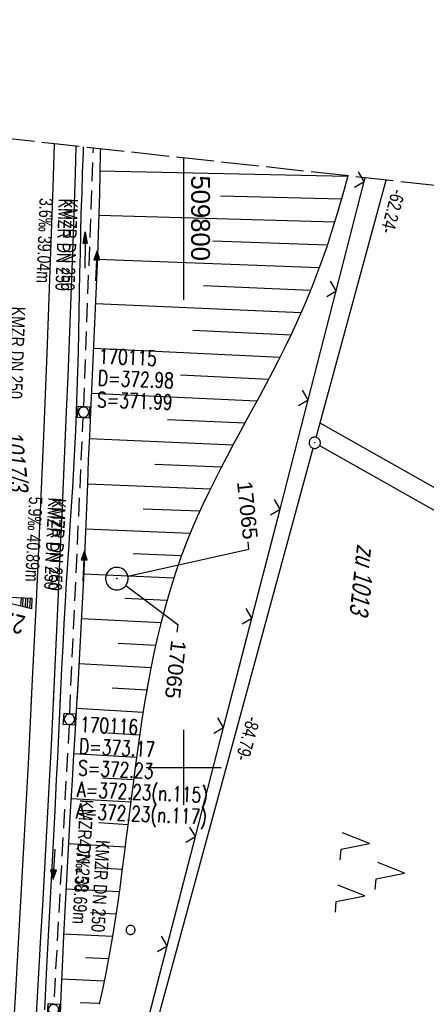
# Model space of a CAD drawing. Extents: x 509531 to 509917, y 454649 to 455599.
# Tile 25 of 26: x 509778 to 509832, y 455468 to 455599. Entities that reach past the tile are written whole.
import ezdxf
from ezdxf import colors
from ezdxf.entities.mleader import LeaderData, LeaderLine
from ezdxf.math import Vec2, Vec3

# ---------------------------------------------------------------- set-up
doc = ezdxf.new("R2010")
doc.units = 0
doc.header["$LTSCALE"] = 10
doc.header["$MEASUREMENT"] = 0
for name, pattern in [('AUSGEZOGEN', [0]), ('LT00', [0]), ('LT14', [0.6, 0.5, -0.1]), ('STRICHLINIE2', [0.375, 0.25, -0.125])]:
    doc.linetypes.add(name, pattern=pattern)
doc.layers.get('0').update_dxf_attribs({"linetype": 'LT00'})
for name, color, linetype in [('--EK_FBR', 1, 'LT00'), ('--EK_Halt-Pfeil', 4, 'LT00'), ('--EK_Haltung', 7, 'STRICHLINIE2'), ('--EK_Haltung-Text', 140, 'LT00'), ('--EK_Schacht-Text', 5, 'LT00'), ('--EL_DFK_AB_L', 21, 'LT00'), ('--EL_DFK_AB_P', 7, 'LT00'), ('--EL_Halt-Pfeil', 4, 'LT00'), ('--EL_Haltung', 182, 'STRICHLINIE2'), ('--EL_Haltung-Text', 182, 'LT00'), ('-QUE-20O', 11, 'LT00'), ('ABSTAND', 8, 'LT00'), ('DFK_AB_FLNR', 7, 'Continuous'), ('DFK_AB_L', 21, 'LT00'), ('DFK_AB_P', 7, 'LT00'), ('DFK_FLUR_NR', 250, 'LT00'), ('DFK_KATASTER', 250, 'LT00'), ('DFK_NUTZUNG', 250, 'LT00'), ('DFK_TOPO-ANL', 252, 'LT00'), ('DFK_VERMPKT', 252, 'LT00'), ('FESTPKT_TEXT_A', 211, 'LT00'), ('FESTPKT_TEXT_B', 211, 'LT00'), ('PFEIL', 140, 'AUSGEZOGEN'), ('V115_AFBR_BAB', 250, 'LT00'), ('V115_BOESCH', 250, 'LT00'), ('V115_BOSCHUNG', 250, 'LT00'), ('V115_GRABEN', 250, 'LT00'), ('V115_KA_MULD', 182, 'LT00'), ('V115_LD_MARK', 250, 'LT00'), ('V115_PKT_AU', 211, 'LT00'), ('V115_ZAUN', 40, 'LT00'), ('V116_AFBR_BAB', 250, 'LT00'), ('V116_BOESCH', 250, 'LT00'), ('V116_BOSCHUNG', 250, 'LT00'), ('V116_GRABEN', 250, 'LT00'), ('V116_KA_MULD', 182, 'LT00'), ('V116_LD_MARK', 250, 'LT00'), ('V116_PKT_AU', 211, 'LT00'), ('V116_RASTER', 250, 'LT00'), ('V116_ZAUN', 40, 'LT00')]:
    doc.layers.add(name, color=color, linetype=linetype)
doc.layers.add('-BLATT_116-RAND', color=7, linetype='LT14', plot=False)
doc.styles.add('Beschrift', font='ARIAL.TTF')
doc.styles.add('Haltungsbeschriftung', font='ARIAL.TTF', dxfattribs={"width": 0.75})
doc.styles.add('schachtbeschriftung', font='romans.shx', dxfattribs={"width": 0.75, "height": 2})
doc.styles.get("Standard").update_dxf_attribs({"font": 'ARIAL.TTF'})

# ---------------------------------------------------------------- blocks, each defined once
blk = doc.blocks.new('SYMB7010')
at = {"color": 0, "linetype": 'ByBlock'}
for points in [[(-0.031408, 0.499213), (-0.093728, 0.49134), (-0.15457, 0.475719), (-0.212975, 0.452595), (-0.268021, 0.422333), (-0.31884, 0.385411), (-0.36463, 0.342411), (-0.40467, 0.29401), (-0.438329, 0.240973), (-0.465074, 0.184136), (-0.484486, 0.124395), (-0.496256, 0.062692), (-0.5002, 0)], [(-0.5002, 0), (-0.496256, -0.062692), (-0.484486, -0.124395), (-0.465075, -0.184136), (-0.438329, -0.240973), (-0.404671, -0.29401), (-0.36463, -0.342411), (-0.31884, -0.385411), (-0.268021, -0.422333), (-0.212975, -0.452595), (-0.154571, -0.475719), (-0.093728, -0.49134), (-0.031408, -0.499213), (0.031408, -0.499213)], [(0.5002, 0), (0.496256, 0.062692), (0.484485, 0.124395), (0.465074, 0.184136), (0.438329, 0.240973), (0.40467, 0.29401), (0.36463, 0.342411), (0.31884, 0.385411), (0.268021, 0.422333), (0.212975, 0.452595), (0.15457, 0.475719), (0.093728, 0.49134), (0.031408, 0.499213), (-0.031408, 0.499213)], [(0.031408, -0.499213), (0.093728, -0.491341), (0.15457, -0.475719), (0.212975, -0.452595), (0.268021, -0.422333), (0.31884, -0.385411), (0.36463, -0.342411), (0.404671, -0.294011), (0.438329, -0.240974), (0.465075, -0.184136), (0.484486, -0.124395), (0.496256, -0.062692), (0.500201, 0)]]:
    blk.add_lwpolyline(points, dxfattribs=at)
blk = doc.blocks.new('SYMB0003')
at = {"color": 0, "linetype": 'ByBlock'}
for p, q in [((-0.015712, 0), (0.010166, 0.012015)), ((0, -0.021257), (-0.015712, 0)), ((0.010166, 0.012015), (0, -0.021257))]:
    blk.add_line(p, q, dxfattribs=at)
for points in [[(-0.031395, 0.499013), (-0.093691, 0.491144), (-0.154509, 0.475528), (-0.21289, 0.452414), (-0.267913, 0.422164), (-0.318712, 0.385257), (-0.364484, 0.342274), (-0.404509, 0.293893), (-0.438154, 0.240877), (-0.464888, 0.184062), (-0.484292, 0.124345), (-0.496058, 0.062667), (-0.5, 0)], [(0.5, 0), (0.496057, 0.062667), (0.484292, 0.124345), (0.464888, 0.184062), (0.438153, 0.240877), (0.404509, 0.293893), (0.364484, 0.342274), (0.318712, 0.385257), (0.267913, 0.422164), (0.21289, 0.452414), (0.154509, 0.475528), (0.093691, 0.491144), (0.031395, 0.499013), (-0.031395, 0.499013)], [(-0.5, 0), (-0.496058, -0.062667), (-0.484292, -0.124345), (-0.464888, -0.184062), (-0.438154, -0.240877), (-0.404509, -0.293893), (-0.364485, -0.342274), (-0.318712, -0.385257), (-0.267914, -0.422164), (-0.21289, -0.452414), (-0.154509, -0.475529), (-0.093691, -0.491144), (-0.031395, -0.499014), (0.031395, -0.499014)], [(0.031395, -0.499014), (0.093691, -0.491144), (0.154509, -0.475529), (0.21289, -0.452414), (0.267914, -0.422164), (0.318712, -0.385257), (0.364485, -0.342274), (0.404509, -0.293893), (0.438154, -0.240877), (0.464889, -0.184062), (0.484292, -0.124345), (0.496058, -0.062667), (0.5, 0)]]:
    blk.add_lwpolyline(points, dxfattribs=at)
blk = doc.blocks.new('SYMB7221')
at = {"color": 0, "linetype": 'ByBlock'}
for p, q in [((0, 0.435), (-0.11, 0.065)), ((0.11, 0.065), (0, 0.435)), ((0.25, 0.065), (0.11, 0.065)), ((-0.35, -0.065), (-0.46, -0.435)), ((0.35, -0.065), (0.24, -0.435))]:
    blk.add_line(p, q, dxfattribs=at)
for points in [[(-0.1, -0.435), (-0.24, -0.435), (-0.35, -0.065)], [(0.6, -0.435), (0.46, -0.435), (0.35, -0.065)]]:
    blk.add_lwpolyline(points, dxfattribs=at)
blk = doc.blocks.new('Pfreil3')
at = {"layer": 'PFEIL'}
blk.add_hatch(color=256, dxfattribs=at).paths.add_polyline_path([(-1.55, 0.27), (-1.55, -0.27), (0, 0)])
for p, q in [((-1.55, 0), (-4.83, 0)), ((-1.55, -0.27), (-1.55, 0.27)), ((-1.55, 0.27), (0, 0)), ((0, 0), (-1.55, -0.27))]:
    blk.add_line(p, q, dxfattribs=at)
blk = doc.blocks.new('SYMB1210')
at = {"color": 0, "linetype": 'ByBlock'}
blk.add_line((0.018815, -0.179014), (0.055623, -0.17119), dxfattribs=at)
for points in [[(-0.2, -0.2), (-0.2, 0.2), (0.2, 0.2), (0.2, -0.2), (-0.2, -0.2)], [(0.018815, 0.179014), (-0.018815, 0.179014), (-0.055623, 0.17119), (-0.09, 0.155885), (-0.120444, 0.133766), (-0.145623, 0.105801), (-0.164438, 0.073213), (-0.176067, 0.037424), (-0.18, 0)], [(-0.18, 0), (-0.176067, -0.037424), (-0.164438, -0.073213), (-0.145623, -0.105801), (-0.120444, -0.133766), (-0.09, -0.155885), (-0.055623, -0.17119), (-0.018815, -0.179014), (0.018815, -0.179014)], [(0.18, 0), (0.176067, 0.037424), (0.164438, 0.073213), (0.145623, 0.105801), (0.120444, 0.133766), (0.09, 0.155885), (0.055623, 0.17119), (0.018815, 0.179014)], [(0.055623, -0.17119), (0.09, -0.155885), (0.120444, -0.133766), (0.145623, -0.105801), (0.164438, -0.073213), (0.176067, -0.037424), (0.18, 0)]]:
    blk.add_lwpolyline(points, dxfattribs=at)
blk = doc.blocks.new('_None')
blk = doc.blocks.new('SYMB0024')
at = {"color": 0, "linetype": 'ByBlock'}
for p, q in [((-0.5, 0.5), (0, 0)), ((0, 0), (0.5, 0.5))]:
    blk.add_line(p, q, dxfattribs=at)
blk = doc.blocks.new('SYMB0070')
at = {"color": 0, "linetype": 'ByBlock'}
for p, q in [((-0.5, 0), (0.2, 0)), ((0.5, 0), (0.2, 0.1)), ((0.2, 0.1), (0.2, 0)), ((0.468, 0), (0.21, 0.086)), ((0.21, 0.086), (0.21, -0.086)), ((0.21, -0.086), (0.468, 0)), ((0.22, -0.072), (0.437, 0)), ((0.23, -0.058), (0.405, 0)), ((0.24, -0.045), (0.374, 0)), ((0.342, 0), (0.25, 0.031)), ((0.25, 0.031), (0.25, -0.031)), ((0.25, -0.031), (0.342, 0)), ((0.26, -0.017), (0.31, 0)), ((0.27, -0.003), (0.279, 0))]:
    blk.add_line(p, q, dxfattribs=at)
for points in [[(0.2, 0), (0.2, -0.1), (0.5, 0)], [(0.437, 0), (0.22, 0.072), (0.22, -0.072)], [(0.405, 0), (0.23, 0.058), (0.23, -0.058)], [(0.374, 0), (0.24, 0.045), (0.24, -0.045)], [(0.31, 0), (0.26, 0.017), (0.26, -0.017)], [(0.279, 0), (0.27, 0.003), (0.27, -0.003)]]:
    blk.add_lwpolyline(points, dxfattribs=at)

msp = doc.modelspace()

# ---------------------------------------------------------------- linework, layer by layer
at = {"layer": '--EK_FBR'}
for points in [[(509785.67, 455582.64), (509785.56, 455579.01), (509785.44, 455574.97), (509785.31, 455570.93), (509785.14, 455566.21), (509784.97, 455561.5), (509784.78, 455556.78), (509784.59, 455552.06), (509784.39, 455547.35), (509784.12, 455541.03), (509783.84, 455534.71), (509783.55, 455528.39), (509783.26, 455522.07), (509783.04, 455517.29), (509782.82, 455512.51), (509782.59, 455507.73), (509782.36, 455502.95), (509782.12, 455498.18), (509781.9, 455494.04), (509781.67, 455489.9), (509781.44, 455485.77), (509781.21, 455481.64), (509780.98, 455477.5), (509780.74, 455473.37), (509780.52, 455469.5), (509780.3, 455465.63)], [(509785.67, 455582.64), (509785.56, 455579.01), (509785.44, 455574.97), (509785.31, 455570.93), (509785.14, 455566.21), (509784.97, 455561.5), (509784.78, 455556.78), (509784.59, 455552.06), (509784.39, 455547.35), (509784.12, 455541.03), (509783.84, 455534.71), (509783.55, 455528.39), (509783.26, 455522.07), (509783.04, 455517.29), (509782.82, 455512.51), (509782.63, 455508.42)]]:
    msp.add_lwpolyline(points, dxfattribs=at)
at = {"layer": '--EK_Haltung'}
for p, q in [((509786.72, 455548), (509787.99, 455582.38)), ((509784.84, 455507.16), (509786.65, 455546.51)), ((509784.76, 455505.66), (509782.72, 455468.53))]:
    msp.add_line(p, q, dxfattribs=at)
at = {"layer": '--EL_DFK_AB_L'}
for p, q in [((509817.64, 455543.9), (509826.95, 455578.12)), ((509795.38, 455462.08), (509817.24, 455542.46))]:
    msp.add_line(p, q, dxfattribs=at)
at = {"layer": '--EL_Haltung'}
for p, q in [((509786.72, 455548), (509787.99, 455582.38)), ((509784.84, 455507.16), (509786.65, 455546.51)), ((509784.76, 455505.66), (509782.72, 455468.53))]:
    msp.add_line(p, q, dxfattribs=at)
at = {"layer": '-BLATT_116-RAND'}
msp.add_lwpolyline([(509632.05, 455599.46), (509531.37, 454679.95), (509816.66, 454648.72), (509917.34, 455568.22), (509632.05, 455599.46)], dxfattribs=at)
at = {"layer": '-QUE-20O'}
for p, q in [((509778.37, 455522.57), (509778.32, 455521.46)), ((509778.61, 455521.39), (509778.67, 455522.56)), ((509778.97, 455522.54), (509778.91, 455521.32)), ((509779.21, 455521.24), (509779.27, 455522.53)), ((509779.57, 455522.51), (509779.5, 455521.17))]:
    msp.add_line(p, q, dxfattribs=at)
msp.add_lwpolyline([(509779.76, 455521.1), (509772.83, 455522.83), (509779.82, 455522.5), (509779.76, 455521.1)], dxfattribs=at)
at = {"layer": 'DFK_AB_L'}
for p, q in [((509817.64, 455543.9), (509826.95, 455578.12)), ((509795.38, 455462.08), (509817.24, 455542.46))]:
    msp.add_line(p, q, dxfattribs=at)
at = {"layer": 'DFK_KATASTER'}
msp.add_line((509818.09, 455542.81), (509908.94, 455491.51), dxfattribs=at)
at = {"layer": 'DFK_TOPO-ANL'}
msp.add_line((509909.26, 455494.37), (509818.15, 455545.78), dxfattribs=at)
at = {"layer": 'V115_AFBR_BAB'}
msp.add_lwpolyline([(509785.67, 455582.64), (509785.56, 455579.01), (509785.44, 455574.97), (509785.31, 455570.93), (509785.14, 455566.21), (509784.97, 455561.5), (509784.78, 455556.78), (509784.59, 455552.06), (509784.39, 455547.35), (509784.12, 455541.03), (509783.84, 455534.71), (509783.55, 455528.39), (509783.26, 455522.07), (509783.04, 455517.29), (509782.82, 455512.51), (509782.63, 455508.42)], dxfattribs=at)
at = {"layer": 'V115_BOESCH'}
msp.add_lwpolyline([(509821.82, 455578.68), (509821.34, 455576.85), (509820.6, 455574.26), (509819.82, 455571.69), (509818.98, 455569.13), (509818.08, 455566.6), (509817.13, 455564.09), (509816.11, 455561.6), (509815.03, 455559.13), (509814.27, 455557.49), (509813.48, 455555.86), (509812.66, 455554.24), (509811.83, 455552.63), (509810.98, 455551.02), (509810.12, 455549.42), (509809.25, 455547.82), (509808.38, 455546.22), (509807.52, 455544.62), (509806.65, 455543.03), (509805.8, 455541.42), (509804.96, 455539.82), (509804.13, 455538.21), (509803.33, 455536.59), (509802.55, 455534.97), (509801.81, 455533.33), (509801.09, 455531.69), (509800.41, 455530.03), (509799.63, 455527.96), (509798.91, 455525.87), (509798.24, 455523.77), (509797.63, 455521.64), (509797.06, 455519.5), (509796.54, 455517.35), (509796.05, 455515.18), (509795.61, 455512.99), (509795.2, 455510.8), (509795.01, 455509.72)], dxfattribs=at)
at = {"layer": 'V115_BOSCHUNG'}
for p, q in [((509788.86, 455579.37), (509821.81, 455578.63)), ((509804.89, 455576.01), (509820.99, 455575.61)), ((509788.72, 455573.47), (509820.09, 455572.58)), ((509803.87, 455570.04), (509819.11, 455569.53)), ((509788.52, 455567.62), (509818.04, 455566.5)), ((509802.65, 455564.08), (509816.89, 455563.49)), ((509788.27, 455561.72), (509815.64, 455560.5)), ((509801.21, 455558.14), (509814.29, 455557.53)), ((509787.99, 455555.77), (509812.84, 455554.59)), ((509799.58, 455552.21), (509811.32, 455551.65)), ((509787.71, 455549.76), (509809.75, 455548.74)), ((509797.87, 455546.29), (509808.17, 455545.82)), ((509787.44, 455543.73), (509806.59, 455542.91)), ((509796.18, 455540.35), (509805.05, 455539.99)), ((509787.19, 455537.71), (509803.56, 455537.06)), ((509794.62, 455534.41), (509802.16, 455534.11)), ((509786.95, 455531.73), (509800.86, 455531.15)), ((509793.27, 455528.46), (509799.71, 455528.18)), ((509786.7, 455525.76), (509798.69, 455525.21)), ((509792.18, 455522.51), (509797.79, 455522.24)), ((509786.41, 455519.79), (509797, 455519.26)), ((509791.27, 455516.54), (509796.29, 455516.27)), ((509786.08, 455513.84), (509795.67, 455513.29)), ((509790.51, 455510.58), (509795.11, 455510.3))]:
    msp.add_line(p, q, dxfattribs=at)
at = {"layer": 'V115_GRABEN'}
for points in [[(509783.59, 455508.52), (509783.67, 455510.21), (509783.81, 455513.17), (509783.96, 455516.13), (509784.12, 455519.09), (509784.29, 455522.04), (509784.44, 455524.58), (509784.6, 455527.11), (509784.76, 455529.64), (509784.92, 455532.17), (509785.08, 455534.7), (509785.24, 455537.24), (509785.39, 455539.77), (509785.52, 455542.3), (509785.65, 455544.83), (509785.76, 455547.37), (509785.85, 455549.99), (509785.93, 455552.62), (509786, 455555.25), (509786.06, 455557.88), (509786.11, 455560.5), (509786.16, 455563.13), (509786.21, 455565.76), (509786.26, 455568.39), (509786.32, 455571.02), (509786.39, 455573.72), (509786.48, 455576.41), (509786.56, 455579.11), (509786.66, 455581.81), (509786.68, 455582.53)], [(509788.92, 455582.28), (509788.91, 455581.78), (509788.86, 455579.06), (509788.79, 455576.35), (509788.72, 455573.63), (509788.64, 455570.92), (509788.53, 455567.96), (509788.42, 455565), (509788.29, 455562.04), (509788.15, 455559.09), (509788.01, 455556.13), (509787.87, 455553.17), (509787.73, 455550.21), (509787.59, 455547.25), (509787.46, 455544.08), (509787.32, 455540.91), (509787.19, 455537.74), (509787.07, 455534.56), (509786.94, 455531.39), (509786.8, 455528.22), (509786.66, 455525.05), (509786.51, 455521.88), (509786.34, 455518.51), (509786.16, 455515.14), (509785.97, 455511.78), (509785.79, 455508.75)]]:
    msp.add_lwpolyline(points, dxfattribs=at)
at = {"layer": 'V115_LD_MARK'}
msp.add_lwpolyline([(509782.77, 455582.96), (509782.59, 455577.14), (509782.21, 455566.12), (509781.8, 455555.11), (509781.35, 455544.09), (509780.88, 455533.08), (509780.37, 455522.07), (509779.87, 455511.7), (509779.69, 455508.11)], dxfattribs=at)
at = {"layer": 'V115_ZAUN'}
for p, q in [((509820.3, 455563.41), (509824.02, 455577.94)), ((509824.02, 455577.94), (509824.14, 455578.43)), ((509812.82, 455534.36), (509816.57, 455548.88)), ((509809.07, 455519.84), (509812.82, 455534.36)), ((509806.77, 455510.96), (509809.07, 455519.84))]:
    msp.add_line(p, q, dxfattribs=at)
msp.add_lwpolyline([(509816.57, 455548.88), (509818.22, 455555.27), (509820.3, 455563.41)], dxfattribs=at)
at = {"layer": 'V116_AFBR_BAB'}
msp.add_lwpolyline([(509785.67, 455582.64), (509785.56, 455579.01), (509785.44, 455574.97), (509785.31, 455570.93), (509785.14, 455566.21), (509784.97, 455561.5), (509784.78, 455556.78), (509784.59, 455552.06), (509784.39, 455547.35), (509784.12, 455541.03), (509783.84, 455534.71), (509783.55, 455528.39), (509783.26, 455522.07), (509783.04, 455517.29), (509782.82, 455512.51), (509782.59, 455507.73), (509782.36, 455502.95), (509782.12, 455498.18), (509781.9, 455494.04), (509781.67, 455489.9), (509781.44, 455485.77), (509781.21, 455481.64), (509780.98, 455477.5), (509780.74, 455473.37), (509780.52, 455469.5), (509780.3, 455465.63)], dxfattribs=at)
at = {"layer": 'V116_BOESCH'}
msp.add_lwpolyline([(509821.82, 455578.68), (509821.34, 455576.85), (509820.6, 455574.26), (509819.82, 455571.69), (509818.98, 455569.13), (509818.08, 455566.6), (509817.13, 455564.09), (509816.11, 455561.6), (509815.03, 455559.13), (509814.27, 455557.49), (509813.48, 455555.86), (509812.66, 455554.24), (509811.83, 455552.63), (509810.98, 455551.02), (509810.12, 455549.42), (509809.25, 455547.82), (509808.38, 455546.22), (509807.52, 455544.62), (509806.65, 455543.03), (509805.8, 455541.42), (509804.96, 455539.82), (509804.13, 455538.21), (509803.33, 455536.59), (509802.55, 455534.97), (509801.81, 455533.33), (509801.09, 455531.69), (509800.41, 455530.03), (509799.63, 455527.96), (509798.91, 455525.87), (509798.24, 455523.77), (509797.63, 455521.64), (509797.06, 455519.5), (509796.54, 455517.35), (509796.05, 455515.18), (509795.61, 455512.99), (509795.2, 455510.8), (509794.81, 455508.59), (509794.46, 455506.38), (509794.12, 455504.16), (509793.81, 455501.93), (509793.51, 455499.69), (509793.22, 455497.45), (509792.93, 455495.21), (509792.65, 455492.96), (509792.37, 455490.72), (509792.09, 455488.47), (509791.8, 455486.23), (509791.5, 455483.99), (509791.18, 455481.75), (509790.85, 455479.52), (509790.49, 455477.3), (509790.11, 455475.08), (509789.69, 455472.87), (509789.25, 455470.67), (509788.76, 455468.49)], dxfattribs=at)
at = {"layer": 'V116_BOSCHUNG'}
for p, q in [((509788.86, 455579.37), (509821.81, 455578.63)), ((509804.89, 455576.01), (509820.99, 455575.61)), ((509788.72, 455573.47), (509820.09, 455572.58)), ((509803.87, 455570.04), (509819.11, 455569.53)), ((509788.52, 455567.62), (509818.04, 455566.5)), ((509802.65, 455564.08), (509816.89, 455563.49)), ((509788.27, 455561.72), (509815.64, 455560.5)), ((509801.21, 455558.14), (509814.29, 455557.53)), ((509787.99, 455555.77), (509812.84, 455554.59)), ((509799.58, 455552.21), (509811.32, 455551.65)), ((509787.71, 455549.76), (509809.75, 455548.74)), ((509797.87, 455546.29), (509808.17, 455545.82)), ((509787.44, 455543.73), (509806.59, 455542.91)), ((509796.18, 455540.35), (509805.05, 455539.99)), ((509787.19, 455537.71), (509803.56, 455537.06)), ((509794.62, 455534.41), (509802.16, 455534.11)), ((509786.95, 455531.73), (509800.86, 455531.15)), ((509793.27, 455528.46), (509799.71, 455528.18)), ((509786.7, 455525.76), (509798.69, 455525.21)), ((509792.18, 455522.51), (509797.79, 455522.24)), ((509786.41, 455519.79), (509797, 455519.26)), ((509791.27, 455516.54), (509796.29, 455516.27)), ((509786.08, 455513.84), (509795.67, 455513.29)), ((509790.51, 455510.58), (509795.11, 455510.3)), ((509785.73, 455507.86), (509794.61, 455507.33)), ((509789.85, 455504.61), (509794.15, 455504.35)), ((509785.37, 455501.87), (509793.73, 455501.37)), ((509789.26, 455498.63), (509793.34, 455498.39)), ((509785.02, 455495.88), (509792.96, 455495.41)), ((509788.71, 455492.65), (509792.59, 455492.42)), ((509784.67, 455489.88), (509792.22, 455489.45)), ((509788.17, 455486.68), (509791.83, 455486.48)), ((509784.34, 455483.86), (509791.43, 455483.51)), ((509787.6, 455480.7), (509791, 455480.52)), ((509784.04, 455477.87), (509790.53, 455477.54)), ((509786.96, 455474.72), (509790.02, 455474.58)), ((509783.77, 455471.86), (509789.44, 455471.61)), ((509786.22, 455468.75), (509788.8, 455468.64))]:
    msp.add_line(p, q, dxfattribs=at)
at = {"layer": 'V116_GRABEN'}
for points in [[(509781.53, 455467.76), (509781.82, 455473.42), (509782.04, 455477.58), (509782.26, 455481.74), (509782.48, 455485.9), (509782.69, 455490.06), (509782.9, 455494.22), (509783.11, 455498.38), (509783.25, 455501.34), (509783.39, 455504.3), (509783.53, 455507.26), (509783.67, 455510.21), (509783.81, 455513.17), (509783.96, 455516.13), (509784.12, 455519.09), (509784.29, 455522.04), (509784.44, 455524.58), (509784.6, 455527.11), (509784.76, 455529.64), (509784.92, 455532.17), (509785.08, 455534.7), (509785.24, 455537.24), (509785.39, 455539.77), (509785.52, 455542.3), (509785.65, 455544.83), (509785.76, 455547.37), (509785.85, 455549.99), (509785.93, 455552.62), (509786, 455555.25), (509786.06, 455557.88), (509786.11, 455560.5), (509786.16, 455563.13), (509786.21, 455565.76), (509786.26, 455568.39), (509786.32, 455571.02), (509786.39, 455573.72), (509786.48, 455576.41), (509786.56, 455579.11), (509786.66, 455581.81), (509786.68, 455582.53)], [(509788.92, 455582.28), (509788.91, 455581.78), (509788.86, 455579.06), (509788.79, 455576.35), (509788.72, 455573.63), (509788.64, 455570.92), (509788.53, 455567.96), (509788.42, 455565), (509788.29, 455562.04), (509788.15, 455559.09), (509788.01, 455556.13), (509787.87, 455553.17), (509787.73, 455550.21), (509787.59, 455547.25), (509787.46, 455544.08), (509787.32, 455540.91), (509787.19, 455537.74), (509787.07, 455534.56), (509786.94, 455531.39), (509786.8, 455528.22), (509786.66, 455525.05), (509786.51, 455521.88), (509786.34, 455518.51), (509786.16, 455515.14), (509785.97, 455511.78), (509785.77, 455508.41), (509785.56, 455505.05), (509785.36, 455501.68), (509785.16, 455498.32), (509784.92, 455494.18), (509784.68, 455490.03), (509784.45, 455485.89), (509784.23, 455481.75), (509784.03, 455477.61), (509783.84, 455473.47), (509783.67, 455469.67), (509783.52, 455465.87)]]:
    msp.add_lwpolyline(points, dxfattribs=at)
at = {"layer": 'V116_LD_MARK'}
msp.add_lwpolyline([(509782.77, 455582.96), (509782.59, 455577.14), (509782.21, 455566.12), (509781.8, 455555.11), (509781.35, 455544.09), (509780.88, 455533.08), (509780.37, 455522.07), (509779.87, 455511.7), (509779.35, 455501.33), (509778.8, 455490.96), (509778.22, 455480.59), (509777.63, 455470.22), (509777.01, 455459.85), (509776.37, 455449.49), (509775.71, 455439.12), (509775.03, 455428.76), (509774.33, 455418.4), (509773.62, 455408.04), (509772.88, 455397.68), (509771.78, 455382.62), (509770.65, 455367.57), (509769.48, 455352.52)], dxfattribs=at)
at = {"layer": 'V116_RASTER'}
for p, q in [((509800, 455581.07), (509800, 455562.19)), ((509800, 455505), (509800, 455495)), ((509795, 455500), (509805, 455500))]:
    msp.add_line(p, q, dxfattribs=at)
at = {"layer": 'V116_ZAUN'}
for p, q in [((509820.3, 455563.41), (509824.02, 455577.94)), ((509824.02, 455577.94), (509824.14, 455578.43)), ((509812.82, 455534.36), (509816.57, 455548.88)), ((509809.07, 455519.84), (509812.82, 455534.36)), ((509805.31, 455505.31), (509809.07, 455519.84)), ((509801.56, 455490.79), (509805.31, 455505.31)), ((509797.81, 455476.27), (509801.56, 455490.79))]:
    msp.add_line(p, q, dxfattribs=at)
for points in [[(509816.57, 455548.88), (509818.22, 455555.27), (509820.3, 455563.41)], [(509794.08, 455461.74), (509794.09, 455461.84), (509797.81, 455476.27)]]:
    msp.add_lwpolyline(points, dxfattribs=at)

# ---------------------------------------------------------------- block references
at = {"layer": '--EK_Halt-Pfeil', "yscale": 4, "zscale": 4}
for p, xscale, rotation in [((509788.41, 455566.72), 3.999999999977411, 87.88132000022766), ((509786.74, 455526.79), 4.000000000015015, 87.3598600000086), ((509782.74, 455487.15), 4.000000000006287, 266.8525999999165)]:
    msp.add_blockref('SYMB0070', p, dxfattribs=dict(at, xscale=xscale, rotation=rotation))
at = {"layer": '--EL_DFK_AB_P', "xscale": 1.500000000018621, "yscale": 1.5, "zscale": 1.5, "rotation": 264.7377099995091}
msp.add_blockref('SYMB0003', (509817.44, 455543.18), dxfattribs=at)
at = {"layer": '--EL_Halt-Pfeil', "yscale": 4, "zscale": 4}
for p, xscale, rotation in [((509788.41, 455566.72), 3.999999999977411, 87.88132000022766), ((509786.74, 455526.79), 4.000000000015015, 87.3598600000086), ((509782.74, 455487.15), 4.000000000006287, 266.8525999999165)]:
    msp.add_blockref('SYMB0070', p, dxfattribs=dict(at, xscale=xscale, rotation=rotation))
at = {"layer": 'DFK_AB_P', "xscale": 1.500000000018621, "yscale": 1.5, "zscale": 1.5, "rotation": 264.7377099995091}
msp.add_blockref('SYMB0003', (509817.44, 455543.18), dxfattribs=at)
at = {"layer": 'DFK_NUTZUNG', "xscale": 10.00000000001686, "yscale": 10, "zscale": 10, "rotation": 264.7377100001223}
msp.add_blockref('SYMB7221', (509825.06, 455486.33), dxfattribs=at)
at = {"layer": 'DFK_VERMPKT', "xscale": 1.200000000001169, "yscale": 1.200000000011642, "zscale": 1.2, "rotation": 264.7377100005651}
msp.add_blockref('SYMB7010', (509792.94, 455478.38), dxfattribs=at)
at = {"layer": 'PFEIL', "rotation": 89.09720616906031}
msp.add_blockref('Pfreil3', (509786.92, 455571.25), dxfattribs=at)
at = {"layer": 'V115_KA_MULD', "xscale": 3.800000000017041, "yscale": 3.799999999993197, "zscale": 3.8, "rotation": 267.1683924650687}
msp.add_blockref('SYMB1210', (509786.69, 455547.25), dxfattribs=at)
at = {"layer": 'V115_PKT_AU', "xscale": 3.000000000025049, "yscale": 3, "zscale": 3, "rotation": 275.9994000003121}
msp.add_blockref('SYMB0003', (509791.12, 455525.11), dxfattribs=at)
at = {"layer": 'V115_ZAUN', "yscale": 2.099999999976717, "zscale": 2.1}
for p, xscale, rotation in [((509824.02, 455577.94), 2.100000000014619, 75.64432999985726), ((509820.3, 455563.41), 2.100000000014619, 75.64432999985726), ((509816.57, 455548.88), 2.100000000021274, 75.51703999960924), ((509812.82, 455534.36), 2.100000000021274, 75.51703999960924), ((509809.07, 455519.84), 2.100000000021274, 75.51703999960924)]:
    msp.add_blockref('SYMB0024', p, dxfattribs=dict(at, xscale=xscale, rotation=rotation))
at = {"layer": 'V116_KA_MULD', "zscale": 3.8}
for p, xscale, yscale, rotation in [((509786.69, 455547.25), 3.799999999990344, 3.799999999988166, 267.1686162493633), ((509784.8, 455506.41), 3.799999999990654, 3.799999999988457, 266.5389623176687), ((509782.68, 455467.78), 3.799999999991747, 3.799999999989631, 267.0695796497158)]:
    msp.add_blockref('SYMB1210', p, dxfattribs=dict(at, xscale=xscale, yscale=yscale, rotation=rotation))
at = {"layer": 'V116_PKT_AU', "xscale": 3.000000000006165, "yscale": 3, "zscale": 3, "rotation": 263.7512999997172}
msp.add_blockref('SYMB0003', (509791.12, 455525.11), dxfattribs=at)
at = {"layer": 'V116_ZAUN', "yscale": 2.099999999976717, "zscale": 2.1}
for p, xscale, rotation in [((509824.02, 455577.94), 2.099999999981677, 75.64593000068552), ((509820.3, 455563.41), 2.099999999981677, 75.64593000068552), ((509816.57, 455548.88), 2.099999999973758, 75.51881999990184), ((509812.82, 455534.36), 2.099999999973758, 75.51881999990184), ((509809.07, 455519.84), 2.099999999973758, 75.51881999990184), ((509805.31, 455505.31), 2.099999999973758, 75.51881999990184), ((509801.56, 455490.79), 2.099999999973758, 75.51881999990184), ((509797.81, 455476.27), 2.099999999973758, 75.51881999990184)]:
    msp.add_blockref('SYMB0024', p, dxfattribs=dict(at, xscale=xscale, rotation=rotation))

# ---------------------------------------------------------------- texts
at = {"layer": '--EK_Haltung-Text', "style": 'Haltungsbeschriftung', "width": 0.75}
for s, rotation, p in [('3.6‰ 39.04m', -92.1187, (509780.84, 455575.77)), ('KMZR DN 250', -92.1187, (509783.39, 455575.68)), ('KMZR DN 250', -92.0135, (509777.15, 455561.31)), ('5.9‰ 40.89m', -92.6401, (509779.44, 455536.05)), ('KMZR DN 250', -92.6401, (509782, 455535.93)), ('4.7‰ 38.69m', -93.1474, (509785.82, 455490.52)), ('KMZR DN 250', -93.1474, (509788.37, 455490.38))]:
    msp.add_text(s, height=1.8, rotation=rotation, dxfattribs=at).set_placement(p)
at = {"layer": '--EK_Schacht-Text', "style": 'schachtbeschriftung', "width": 0.75}
for s, rotation, p in [('170115', -2.1187, (509788.68, 455553.7)), ('D=372.98', -2.1187, (509788.57, 455550.82)), ('S=371.99', -2.1187, (509788.46, 455547.94)), ('170116', -2.6401, (509786.19, 455504.72)), ('D=373.17', -2.6401, (509786.06, 455501.84)), ('S=372.23', -2.6401, (509785.93, 455498.96)), ('A=372.23(n.115)', -2.6401, (509785.79, 455496.09)), ('A=372.23(n.117)', -2.6401, (509785.66, 455493.21))]:
    msp.add_text(s, height=2, rotation=rotation, dxfattribs=at).set_placement(p)
at = {"layer": '--EL_Haltung-Text', "style": 'Haltungsbeschriftung', "width": 0.75}
for rotation, p in [(-92.1187, (509784.14, 455575.69)), (-92.6401, (509782.56, 455535.79)), (-93.1474, (509786.22, 455495.77))]:
    msp.add_text('KMZR DN 250', height=1.8, rotation=rotation, dxfattribs=at).set_placement(p)
at = {"layer": '-QUE-20O', "style": 'Beschrift', "width": 0.75}
msp.add_text('2.5%', height=2.5, rotation=166.0434, dxfattribs=at).set_placement((509779.08, 455520.08))
at = {"layer": 'ABSTAND', "width": 0.75}
for s, p in [(' -62.24-', (509827.89, 455577.56)), (' -84.79-', (509808.6, 455507.41))]:
    msp.add_text(s, height=1.8, rotation=-105.2196, dxfattribs=at).set_placement(p)
at = {"layer": 'DFK_AB_FLNR', "oblique": 13.754, "width": 0.75}
msp.add_text('%%U1017/3', height=2.5, rotation=275.9994, dxfattribs=at).set_placement((509776.05, 455544.67))
at = {"layer": 'DFK_FLUR_NR', "oblique": 13.754, "width": 0.75}
msp.add_text('zu 1013', height=2.5, rotation=263.7513, dxfattribs=at).set_placement((509823.08, 455529.75))
at = {"layer": 'V116_RASTER', "width": 0.976}
msp.add_text(' 509800', height=2.5, rotation=-90.0012, dxfattribs=at).set_placement((509801, 455579.69))

# ---------------------------------------------------------------- leaders
at = {"layer": 'FESTPKT_TEXT_A'}
ml = msp.add_multileader_mtext('Standard', dxfattribs=at)
ml.set_content('{\\H0.09x;\\P\\H11.111x; 17065 \\~\\P\\H0.09x;   }', color=256)
ml.set_leader_properties(color=256, linetype='ByLayer', lineweight=-1)
ml.set_arrow_properties(name='NONE')
ml.build(insert=Vec2(0, 0))
ml.multileader.update_dxf_attribs({"has_text_frame": 1, "text_left_attachment_type": 2, "text_right_attachment_type": 2, "dogleg_length": 1, "arrow_head_size": 0.18})
ctx = ml.context
ctx.base_point, ctx.char_height, ctx.arrow_head_size, ctx.landing_gap_size, ctx.plane_origin, ctx.plane_x_axis, ctx.plane_y_axis = Vec3(509799.11, 455517.99), 2, 0.18, 0.3, Vec3(509791.12, 455525.11), Vec3(-0.108844, -0.994059), Vec3(0.994059, -0.108844)
ctx.left_attachment, ctx.right_attachment = 2, 2
notes = []
notes.append((ctx, [(0, (1, 1, 0), (509799.22, 455518.99), (-0.108844, -0.994059), 1, [(0, [(509792.32, 455524.21)], 0, [])])]))
ctx.mtext.insert, ctx.mtext.text_direction, ctx.mtext.rotation, ctx.mtext.line_spacing_factor, ctx.mtext.flow_direction = Vec3(509800.64, 455517.52), Vec3(-0.108844, -0.994059), -0.08275, 0.7, 5
at = {"layer": 'FESTPKT_TEXT_B'}
ml = msp.add_multileader_mtext('Standard', dxfattribs=at)
ml.set_content('{\\H0.09x;\\P\\H11.111x; 17065 \\~\\P\\H0.09x;   }', color=256)
ml.set_leader_properties(color=256, linetype='ByLayer', lineweight=-1)
ml.set_arrow_properties(name='NONE')
ml.build(insert=Vec2(0, 0))
ml.multileader.update_dxf_attribs({"has_text_frame": 1, "text_left_attachment_type": 2, "text_right_attachment_type": 2, "dogleg_length": 1, "arrow_head_size": 0.18})
ctx = ml.context
ctx.base_point, ctx.char_height, ctx.arrow_head_size, ctx.landing_gap_size, ctx.plane_origin, ctx.plane_x_axis, ctx.plane_y_axis = Vec3(509807.52, 455539.88), 2, 0.18, 0.3, Vec3(509795.08, 455537.32), Vec3(0.104518, -0.994523), Vec3(0.994523, 0.104518)
ctx.left_attachment, ctx.right_attachment, ctx.text_align_type = 2, 2, 2
notes.append((ctx, [(1, (1, 1, 0), (509808.67, 455529.02), (-0.104518, 0.994523), 1, [(0, [(509792.59, 455525.44)], 0, [])])]))
ctx.mtext.insert, ctx.mtext.text_direction, ctx.mtext.rotation, ctx.mtext.alignment, ctx.mtext.line_spacing_factor = Vec3(509810.1, 455530.48), Vec3(0.104518, -0.994523), 0.13102, 3, 0.7
for ctx, leaders in notes:
    for number, flags, end, landing, length, lines in leaders:
        leader = LeaderData()
        leader.index, (leader.has_last_leader_line, leader.has_dogleg_vector, leader.attachment_direction) = number, flags
        leader.last_leader_point, leader.dogleg_vector, leader.dogleg_length = Vec3(end), Vec3(landing), length
        for number, points, colour, breaks in lines:
            line = LeaderLine()
            line.index, line.vertices, line.color, line.breaks = number, Vec3.list(points), colors.encode_raw_color(colour), breaks
            leader.lines.append(line)
        ctx.leaders.append(leader)

doc.saveas('drawing.dxf')
